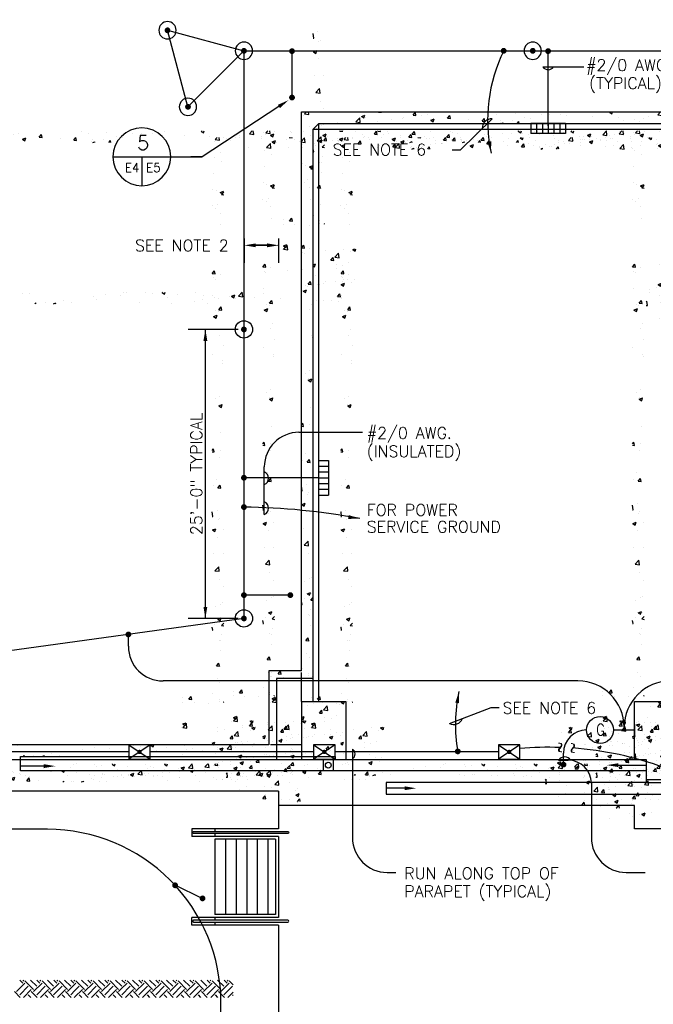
# Model space of a CAD drawing. Extents: x -210 to 4628, y -2287 to 14168.
# Tile 7 of 46: x 480 to 1138, y 1127 to 2149. Entities that reach past the tile are written whole.
import ezdxf
from ezdxf.enums import TextEntityAlignment as Align

# ---------------------------------------------------------------- set-up
doc = ezdxf.new("R2010")
doc.units = 0
doc.header["$LTSCALE"] = 24
for name, pattern in [('DASHED', [0]), ('HIDDEN', [0]), ('HIDDEN2', [0]), ('PHANTOM', [0])]:
    doc.linetypes.add(name, pattern=pattern)
doc.layers.get('0').update_dxf_attribs({"linetype": 'CONTINUOUS'})
for name, color, linetype in [('E1', 4, 'CONTINUOUS'), ('E2', 2, 'CONTINUOUS'), ('ELEC', 4, 'CONTINUOUS'), ('ETEXT', 3, 'CONTINUOUS'), ('S1', 4, 'CONTINUOUS'), ('S6', 1, 'CONTINUOUS'), ('STRUCT', 2, 'CONTINUOUS'), ('SYMBOLS', 4, 'CONTINUOUS')]:
    doc.layers.add(name, color=color, linetype=linetype)
doc.styles.get("Standard").update_dxf_attribs({"font": 'SIMPLEX'})

# ---------------------------------------------------------------- blocks, each defined once
blk = doc.blocks.new('ROD')
at = {"layer": 'ELEC', "color": 0, "const_width": 3}
blk.add_lwpolyline([(-1.5, 0, 1), (1.5, 0, 1)], format="xyb", close=True, dxfattribs=at)
at = {"layer": 'ELEC', "color": 0}
blk.add_circle((0, 0), 9, dxfattribs=at)
blk = doc.blocks.new('GB')
at = {"layer": 'SYMBOLS', "color": 0}
for p, q in [((18, 10.4), (-18, 10.4)), ((-18, 10.4), (-18, 0)), ((-12, 10.4), (-12, 0)), ((-6, 10.4), (-6, 0)), ((0, 10.4), (0, 0)), ((6, 10.4), (6, 0)), ((12, 10.4), (12, 0)), ((18, 10.4), (18, 0)), ((18, 0), (-18, 0))]:
    blk.add_line(p, q, dxfattribs=at)
blk = doc.blocks.new('*X')
at = {"color": 0}
for p, q in [((781.2, 1845.1), (781.2, 1845.1)), ((781.9, 1847.1), (783.8, 1849.2)), ((781.9, 1847.1), (786.3, 1846.4)), ((786.3, 1846.4), (786, 1849.2)), ((790.6, 1849), (790.6, 1849)), ((807.1, 1848.9), (807.1, 1848.9)), ((835.2, 1838.8), (839.1, 1842.9)), ((839.7, 1838.2), (839.1, 1842.9)), ((841, 1844.6), (844.5, 1846)), ((841, 1844.6), (843.5, 1842.9)), ((843.5, 1842.9), (844.5, 1846)), ((845.4, 1843.7), (845.4, 1843.7)), ((858.6, 1849), (858.7, 1849.2)), ((858.6, 1849), (861.6, 1848.8)), ((861.6, 1848.8), (861.5, 1849.2)), ((872, 1841.7), (872, 1841.7)), ((874.6, 1848.7), (874.6, 1848.7)), ((883.4, 1842.7), (883.4, 1842.7)), ((884.5, 1843.4), (884.5, 1843.4)), ((894.5, 1845.9), (896.9, 1848.8)), ((894.5, 1845.9), (897.4, 1845.6)), ((897.4, 1845.6), (896.9, 1848.8)), ((903.5, 1845.9), (903.5, 1845.9)), ((909.1, 1846.2), (909.1, 1846.2)), ((912.9, 1840.6), (916.4, 1842)), ((912.9, 1840.6), (915.4, 1838.9)), ((915.4, 1838.9), (916.4, 1842)), ((930.3, 1842.7), (932.7, 1845.6)), ((930.3, 1842.7), (933.3, 1842.5)), ((933.3, 1842.5), (932.7, 1845.6)), ((952, 1841.2), (952, 1841.2)), ((966.2, 1839.6), (968.6, 1842.5)), ((966.2, 1839.6), (969.2, 1839.3)), ((969.2, 1839.3), (968.6, 1842.5)), ((974.1, 1849), (974.1, 1849)), ((981.2, 1846.2), (981.2, 1846.2)), ((985.4, 1840), (985.4, 1840)), ((997.5, 1840.3), (997.5, 1840.3)), ((1000.8, 1847.9), (1000.8, 1847.9)), ((1010.6, 1843.2), (1010.6, 1843.2)), ((1016.4, 1842.8), (1016.4, 1842.8)), ((1027.5, 1846.8), (1027.5, 1846.8)), ((1036.6, 1847), (1036.6, 1847)), ((1048, 1846.9), (1048, 1846.9)), ((1054.2, 1845.6), (1054.2, 1845.6)), ((1060.5, 1848.6), (1060.5, 1848.6)), ((1080.9, 1844.5), (1080.9, 1844.5)), ((1098.6, 1848.7), (1099.8, 1849.2)), ((1098.6, 1848.7), (1101.1, 1847.1)), ((1101.1, 1847.1), (1101.8, 1849.2)), ((1107.6, 1843.4), (1107.6, 1843.4)), ((1112.9, 1840.8), (1112.9, 1840.8)), ((1124.9, 1841.4), (1124.9, 1841.4)), ((1129.3, 1839.6), (1129.3, 1839.6)), ((1134.3, 1842.3), (1134.3, 1842.3)), ((1138.6, 1844.3), (1138.6, 1844.3)), ((1148.8, 1846.2), (1151.7, 1849.2)), ((1148.8, 1846.2), (1153.2, 1845.5)), ((1153.2, 1845.5), (1152.8, 1849.2)), ((1154.1, 1846.4), (1154.1, 1846.4)), ((1160.9, 1843.8), (1160.9, 1843.8)), ((1161, 1841.1), (1161, 1841.1)), ((1163.8, 1847.5), (1163.8, 1847.5)), ((1170.5, 1844.7), (1174, 1846.1)), ((1170.5, 1844.7), (1172.9, 1843)), ((1172.9, 1843), (1174, 1846.1)), ((1173.4, 1845.4), (1173.4, 1845.4)), ((1187.7, 1840), (1187.7, 1840)), ((1192.3, 1847.9), (1192.3, 1847.9)), ((1195.2, 1840.4), (1195.2, 1840.4)), ((1202.1, 1837.9), (1206, 1842)), ((1206.6, 1837.2), (1206, 1842)), ((1224.4, 1845.4), (1224.4, 1845.4)), ((1240.1, 1841.4), (1240.1, 1841.4)), ((1242.3, 1840.7), (1245.8, 1842.1)), ((1242.3, 1840.7), (1244.8, 1839)), ((1244.8, 1839), (1245.8, 1842.1)), ((1266.1, 1845.1), (1266.1, 1845.1)), ((1273.8, 1840.7), (1273.8, 1840.7)), ((1282, 1849), (1282.2, 1849.2)), ((1282, 1849), (1285, 1848.7)), ((1285, 1848.7), (1284.9, 1849.2)), ((1286.3, 1842.3), (1286.3, 1842.3)), ((1291.8, 1848.6), (1291.8, 1848.6)), ((1305.2, 1844.8), (1305.2, 1844.8)), ((1317.9, 1845.8), (1320.3, 1848.7)), ((1317.9, 1845.8), (1320.9, 1845.6)), ((1320.9, 1845.6), (1320.3, 1848.7)), ((1330.9, 1842.9), (1330.9, 1842.9)), ((1336.8, 1849), (1336.8, 1849)), ((1353.7, 1842.7), (1356.1, 1845.6)), ((1353.7, 1842.7), (1356.7, 1842.4)), ((1356.7, 1842.4), (1356.1, 1845.6)), ((1360.1, 1847.9), (1360.1, 1847.9)), ((1368, 1842.5), (1368, 1842.5)), ((1389.6, 1839.6), (1392, 1842.4)), ((1389.6, 1839.6), (1392.6, 1839.3)), ((1392.6, 1839.3), (1392, 1842.4)), ((1393.3, 1845.7), (1393.3, 1845.7)), ((1418.1, 1841.7), (1418.1, 1841.7)), ((1428, 1848.8), (1428.9, 1849.2)), ((1428, 1848.8), (1430.5, 1847.2)), ((1430.5, 1847.2), (1431.2, 1849.2)), ((1448.4, 1848.5), (1448.4, 1848.5)), ((1449.7, 1845.8), (1449.7, 1845.8)), ((1462.2, 1847.5), (1462.2, 1847.5)), ((1475.1, 1847.4), (1475.1, 1847.4)), ((1495.6, 1843.2), (1495.6, 1843.2)), ((1499.9, 1844.8), (1503.4, 1846.2)), ((1499.9, 1844.8), (1502.4, 1843.2)), ((1501.8, 1846.3), (1501.8, 1846.3)), ((1502.4, 1843.2), (1503.4, 1846.2)), ((1503.8, 1843.1), (1503.8, 1843.1)), ((1515.7, 1845.2), (1519.5, 1849.2)), ((1515.7, 1845.2), (1520.1, 1844.5)), ((1520.1, 1844.5), (1519.6, 1849.2)), ((1521.2, 1846.8), (1521.2, 1846.8)), ((1528.4, 1845.2), (1528.4, 1845.2)), ((1533, 1848.1), (1533, 1848.1)), ((1555.1, 1844), (1555.1, 1844)), ((1562.6, 1842.7), (1562.6, 1842.7)), ((787.1, 1833.7), (787.1, 1833.7)), ((816.3, 1838.7), (816.3, 1838.7)), ((835.2, 1838.8), (839.7, 1838.2)), ((840.5, 1837.6), (840.5, 1837.6)), ((857.5, 1839), (857.5, 1839)), ((984.9, 1838.6), (984.9, 1838.6)), ((986.2, 1837.2), (988.2, 1838)), ((988, 1837.2), (988.2, 1838)), ((1002.6, 1837.2), (1004.5, 1839.3)), ((1004.9, 1837.2), (1004.5, 1839.3)), ((1202.1, 1837.9), (1206.6, 1837.2)), ((1214.4, 1838.9), (1214.4, 1838.9)), ((1214.9, 1838.2), (1214.9, 1838.2)), ((1241, 1837.7), (1241, 1837.7)), ((1301.8, 1837.9), (1301.8, 1837.9)), ((1315.4, 1837.2), (1317.7, 1838.1)), ((1317.4, 1837.2), (1317.7, 1838.1)), ((1342.4, 1838.9), (1342.4, 1838.9)), ((1386.7, 1837.5), (1386.7, 1837.5)), ((1399.2, 1839.2), (1399.2, 1839.2)), ((1426.1, 1837.2), (1427.9, 1839.3)), ((1428.3, 1837.2), (1427.9, 1839.3)), ((1469.6, 1839.5), (1469.6, 1839.5)), ((1474.7, 1838.1), (1474.7, 1838.1)), ((1531.1, 1838.6), (1531.1, 1838.6)), ((780.6, 1828.5), (780.6, 1828.5)), ((788.1, 1824.6), (788.1, 1824.6)), ((779.9, 1811.8), (779.9, 1811.8)), ((779.3, 1795.2), (779.3, 1795.2)), ((782.7, 1794), (782.7, 1794)), ((786.8, 1792.2), (790.3, 1793.6)), ((786.8, 1792.2), (789.3, 1790.6)), ((788.5, 1790.1), (790.7, 1792.4)), ((788.5, 1790.1), (790.7, 1789.8)), ((789.3, 1790.6), (790.3, 1793.6)), ((778.7, 1778.5), (778.7, 1778.5)), ((784.6, 1779.3), (784.6, 1779.3)), ((782.1, 1775.9), (782.1, 1775.9)), ((787, 1770.3), (787, 1770.3)), ((787.8, 1758.7), (787.8, 1758.7)), ((778.8, 1708), (781.2, 1710.9)), ((778.8, 1708), (781.7, 1707.7)), ((781.7, 1707.7), (781.2, 1710.9)), ((786.8, 1707), (786.8, 1707)), ((780, 1703.7), (780, 1703.7)), ((781.6, 1701.8), (781.6, 1701.8)), ((779.3, 1685.6), (779.3, 1685.6)), ((782.4, 1669.5), (782.4, 1669.5)), ((785.1, 1668.4), (785.1, 1668.4)), ((785.7, 1670.4), (788.1, 1673.3)), ((785.7, 1670.4), (788.7, 1670.1)), ((788.7, 1670.1), (788.1, 1673.3)), ((780.2, 1663.3), (783.7, 1664.7)), ((780.2, 1663.3), (782.7, 1661.7)), ((782.7, 1661.7), (783.7, 1664.7)), ((788.6, 1649.7), (788.6, 1649.7)), ((786.7, 1643.7), (786.7, 1643.7)), ((790.4, 1633.1), (790.4, 1633.1)), ((778.9, 1624.1), (778.9, 1624.1)), ((789.4, 1617.4), (789.4, 1617.4)), ((789.7, 1615), (789.7, 1615)), ((782.4, 1578.1), (782.4, 1578.1)), ((786.5, 1580.4), (786.5, 1580.4)), ((785.7, 1570.7), (789.2, 1572)), ((785.7, 1570.7), (788.2, 1569)), ((785.9, 1572), (785.9, 1572)), ((788.2, 1569), (789.2, 1572)), ((787.6, 1542.8), (787.6, 1542.8)), ((778.7, 1524.4), (780, 1526)), ((778.7, 1523), (780.6, 1522.8)), ((780.6, 1522.8), (780, 1526)), ((787, 1524.7), (787, 1524.7)), ((786.4, 1517.1), (786.4, 1517.1)), ((783, 1494.5), (783, 1494.5)), ((779.6, 1487.8), (779.6, 1487.8)), ((784.5, 1485.5), (786.9, 1488.3)), ((784.5, 1485.5), (787.5, 1485.2)), ((787.5, 1485.2), (786.9, 1488.3)), ((783.8, 1462.3), (783.8, 1462.3)), ((778.7, 1460.5), (778.8, 1460.6)), ((778.7, 1455.9), (779.4, 1455.8)), ((779.4, 1455.8), (778.8, 1460.6)), ((784.9, 1452.5), (784.9, 1452.5)), ((786.2, 1453.8), (786.2, 1453.8)), ((779.1, 1441.8), (782.6, 1443.1)), ((779.1, 1441.8), (781.5, 1440.1)), ((781.5, 1440.1), (782.6, 1443.1)), ((790, 1442.4), (790, 1442.4)), ((784.3, 1434.4), (784.3, 1434.4)), ((780.2, 1416.9), (780.2, 1416.9)), ((790, 1417.2), (790, 1417.2)), ((781.5, 1399.5), (785.4, 1403.6)), ((786, 1398.9), (785.4, 1403.6)), ((781.5, 1399.5), (786, 1398.9)), ((786.1, 1390.5), (786.1, 1390.5)), ((790.1, 1382.8), (790.1, 1382.8)), ((782.2, 1362.2), (782.2, 1362.2)), ((787.2, 1364.8), (787.2, 1364.8)), ((789.5, 1366.2), (789.5, 1366.2)), ((784.6, 1349.1), (788.1, 1350.5)), ((784.6, 1349.1), (787.1, 1347.5)), ((787.1, 1347.5), (788.1, 1350.5)), ((788.9, 1349.5), (788.9, 1349.5)), ((778.7, 1340.9), (778.8, 1341)), ((779.4, 1337.9), (778.8, 1341)), ((781.5, 1344.1), (781.5, 1344.1)), ((788.2, 1342.6), (790.7, 1345.2)), ((788.2, 1342.6), (790.7, 1342.2)), ((778.7, 1338), (779.4, 1337.9)), ((788.3, 1332.9), (788.3, 1332.9)), ((785.9, 1327.1), (785.9, 1327.1)), ((787.3, 1326.9), (787.3, 1326.9)), ((787.7, 1316.2), (787.7, 1316.2)), ((783.3, 1300.6), (785.7, 1303.4)), ((783.3, 1300.6), (786.3, 1300.3)), ((786.3, 1300.3), (785.7, 1303.4)), ((787.1, 1299.6), (787.1, 1299.6)), ((784.3, 1287.3), (784.3, 1287.3)), ((786.5, 1283), (786.5, 1283)), ((747.9, 1267.7), (747.9, 1267.7)), ((754.4, 1266.1), (756.8, 1269)), ((757.4, 1265.8), (756.8, 1269)), ((779.4, 1271.9), (779.4, 1271.9)), ((747.9, 1262.9), (747.9, 1262.9)), ((754.4, 1266.1), (757.4, 1265.8)), ((759.9, 1262.6), (759.9, 1262.6)), ((774.6, 1261.7), (774.6, 1261.7)), ((785.8, 1263.8), (785.8, 1263.8)), ((785.9, 1266.3), (785.9, 1266.3)), ((790.3, 1263), (790.7, 1263.5)), ((790.3, 1263), (790.7, 1262.9)), ((748.1, 1240.4), (751.6, 1241.7)), ((748.1, 1236.9), (752, 1240.9)), ((748.1, 1240.4), (750.6, 1238.7)), ((748.1, 1236.9), (752.5, 1236.2)), ((750.6, 1238.7), (751.6, 1241.7)), ((752.5, 1236.2), (752, 1240.9)), ((819.9, 1236.4), (822.1, 1237.2)), ((822.4, 1234.7), (823.3, 1237.2)), ((1149.4, 1236.5), (1151.2, 1237.2)), ((1151.9, 1234.8), (1152.7, 1237.2)), ((1536.5, 1234.7), (1538.6, 1237.2)), ((1539.4, 1234.4), (1538.9, 1237.2)), ((746.6, 1236.3), (746.6, 1236.3)), ((784.6, 1236.6), (784.6, 1236.6)), ((784.6, 1233), (784.6, 1233)), ((791.3, 1235.2), (791.3, 1235.2)), ((797.2, 1225.3), (799.6, 1228.2)), ((800.2, 1225.1), (799.6, 1228.2)), ((801.4, 1228.6), (805.3, 1232.7)), ((801.4, 1228.6), (805.9, 1227.9)), ((805.9, 1227.9), (805.3, 1232.7)), ((810.3, 1236.5), (810.3, 1236.5)), ((818, 1234.1), (818, 1234.1)), ((819.9, 1236.4), (822.4, 1234.7)), ((1141.3, 1231.7), (1141.3, 1231.7)), ((1148.9, 1231.6), (1151.3, 1234.5)), ((1148.9, 1231.6), (1151.9, 1231.3)), ((1149.4, 1236.5), (1151.9, 1234.8)), ((1151.9, 1231.3), (1151.3, 1234.5)), ((1154.9, 1231.4), (1154.9, 1231.4)), ((1167.3, 1235.4), (1167.3, 1235.4)), ((1167.4, 1233), (1167.4, 1233)), ((1168.3, 1227.6), (1172.2, 1231.7)), ((1168.3, 1227.6), (1172.8, 1227)), ((1172.8, 1227), (1172.2, 1231.7)), ((1184.8, 1228.4), (1187.2, 1231.3)), ((1184.8, 1228.4), (1187.8, 1228.2)), ((1186.3, 1235.5), (1186.3, 1235.5)), ((1187.8, 1228.2), (1187.2, 1231.3)), ((1521.9, 1230.1), (1521.9, 1230.1)), ((1524, 1234.1), (1524, 1234.1)), ((1535.2, 1226.7), (1539.1, 1230.8)), ((1535.2, 1226.7), (1539.7, 1226)), ((1536.5, 1234.7), (1539.4, 1234.4)), ((1539.7, 1226), (1539.1, 1230.8)), ((1548.6, 1229), (1548.6, 1229)), ((1550.7, 1232.6), (1554.2, 1233.9)), ((1550.7, 1232.6), (1553.1, 1230.9)), ((1553.1, 1230.9), (1554.2, 1233.9)), ((1556.6, 1230.3), (1556.6, 1230.3)), ((778.7, 1220.5), (781.4, 1221.6)), ((778.7, 1219.7), (780.4, 1218.6)), ((780.4, 1218.6), (781.4, 1221.6)), ((784, 1216.4), (784, 1216.4)), ((797.2, 1225.3), (800.2, 1225.1)), ((802.8, 1216.5), (802.8, 1216.5)), ((803, 1221), (803, 1221)), ((809.7, 1219.9), (809.7, 1219.9)), ((815.5, 1222.7), (815.5, 1222.7)), ((1138.3, 1220.5), (1138.3, 1220.5)), ((1165, 1219.4), (1165, 1219.4)), ((1166.7, 1218.8), (1166.7, 1218.8)), ((1179.2, 1216.3), (1182.7, 1217.7)), ((1179.2, 1216.3), (1181.7, 1214.7)), ((1181.7, 1218.2), (1181.7, 1218.2)), ((1181.7, 1214.7), (1182.7, 1217.7)), ((1191.7, 1218.3), (1191.7, 1218.3)), ((1192.4, 1222.3), (1192.4, 1222.3)), ((1204.8, 1220), (1204.8, 1220)), ((1508.7, 1216.5), (1512.1, 1217.8)), ((1508.7, 1216.4), (1511.1, 1214.8)), ((1511.1, 1214.8), (1512.1, 1217.8)), ((1523.4, 1217.5), (1523.4, 1217.5)), ((1525.1, 1226.1), (1525.1, 1226.1)), ((1532.5, 1223.4), (1532.5, 1223.4)), ((1549.3, 1221.2), (1549.3, 1221.2)), ((1559.1, 1222.3), (1559.1, 1222.3)), ((1560.7, 1220), (1560.7, 1220)), ((752.5, 1214.4), (752.5, 1214.4)), ((781.6, 1209.6), (781.6, 1209.6)), ((808.3, 1208.5), (808.3, 1208.5)), ((1140.7, 1215), (1140.7, 1215)), ((1141.7, 1211.7), (1141.7, 1211.7)), ((1152.6, 1213.2), (1152.6, 1213.2)), ((1154.2, 1213.3), (1154.2, 1213.3)), ((1173.2, 1215.8), (1173.2, 1215.8)), ((1193.7, 1207.3), (1193.7, 1207.3)), ((1511.9, 1206.4), (1511.9, 1206.4)), ((1531.5, 1215), (1531.5, 1215)), ((1543.5, 1210.6), (1543.5, 1210.6)), ((1556, 1212.2), (1556, 1212.2)), ((783.4, 1199.7), (783.4, 1199.7)), ((785.6, 1200.5), (785.6, 1200.5)), ((789.8, 1201.3), (789.8, 1201.3)), ((792.1, 1202.9), (792.1, 1202.9)), ((802.4, 1203), (802.4, 1203)), ((807.8, 1200.1), (811.3, 1201.4)), ((807.8, 1200.1), (810.3, 1198.4)), ((809.1, 1203.3), (809.1, 1203.3)), ((810.3, 1198.4), (811.3, 1201.4)), ((814.8, 1205.5), (814.8, 1205.5)), ((818.8, 1201.8), (818.8, 1201.8)), ((821.3, 1205.4), (821.3, 1205.4)), ((1135.4, 1197.3), (1135.4, 1197.3)), ((1137.2, 1200.2), (1140.7, 1201.6)), ((1137.2, 1200.2), (1139.7, 1198.5)), ((1139.7, 1198.5), (1140.7, 1201.6)), ((1140.1, 1198.4), (1140.1, 1198.4)), ((1155.8, 1194), (1158.3, 1196.8)), ((1158.8, 1193.7), (1158.3, 1196.8)), ((1160, 1196.1), (1160, 1196.1)), ((1164.6, 1202.3), (1164.6, 1202.3)), ((1166.1, 1202.1), (1166.1, 1202.1)), ((1191.6, 1200.2), (1191.6, 1200.2)), ((1191.8, 1205.7), (1191.8, 1205.7)), ((1204.1, 1201.9), (1204.1, 1201.9)), ((1508.7, 1201.6), (1509.9, 1203.1)), ((1508.7, 1200.1), (1510.5, 1199.9)), ((1510.5, 1199.9), (1509.9, 1203.1)), ((1512, 1204.7), (1512, 1204.7)), ((1514.3, 1199), (1514.3, 1199)), ((1522.8, 1200.8), (1522.8, 1200.8)), ((1538.5, 1196.3), (1542, 1197.7)), ((1538.5, 1196.3), (1541, 1194.6)), ((1538.7, 1203.6), (1538.7, 1203.6)), ((1541, 1194.6), (1542, 1197.7)), ((1543.4, 1197.1), (1545.8, 1199.9)), ((1543.4, 1197.1), (1546.4, 1196.8)), ((1543.5, 1204), (1543.5, 1204)), ((1546.4, 1196.8), (1545.8, 1199.9)), ((1548.7, 1204.6), (1548.7, 1204.6)), ((1565.3, 1202.5), (1565.3, 1202.5)), ((221.6, 1189.3), (221.6, 1189.3)), ((262, 1185.8), (262, 1185.8)), ((274.5, 1187.4), (274.5, 1187.4)), ((278.1, 1189.7), (278.1, 1189.7)), ((292.6, 1191.9), (293.4, 1192.2)), ((292.6, 1191.9), (295.1, 1190.2)), ((293.5, 1189.9), (293.5, 1189.9)), ((295.1, 1190.2), (295.8, 1192.2)), ((323.9, 1186.8), (323.9, 1186.8)), ((334.4, 1189.1), (337.4, 1192.2)), ((334.4, 1189.1), (338.9, 1188.4)), ((338.9, 1188.4), (338.4, 1192.2)), ((344.9, 1190.9), (345.9, 1192.2)), ((344.9, 1190.9), (347.9, 1190.7)), ((347.9, 1190.7), (347.6, 1192.2)), ((348.4, 1188.7), (348.4, 1188.7)), ((349.5, 1190.4), (349.5, 1190.4)), ((364.5, 1187.9), (368, 1189.2)), ((364.5, 1187.9), (366.9, 1186.2)), ((366.9, 1186.2), (368, 1189.2)), ((380.7, 1187.8), (383.1, 1190.7)), ((380.7, 1187.8), (383.7, 1187.5)), ((383.7, 1187.5), (383.1, 1190.7)), ((406.4, 1186.8), (406.4, 1186.8)), ((416.6, 1184.6), (419, 1187.5)), ((419.6, 1184.4), (419, 1187.5)), ((438, 1191), (438, 1191)), ((451.1, 1187.4), (451.1, 1187.4)), ((455, 1186.3), (455, 1186.3)), ((477.1, 1191.1), (477.1, 1191.1)), ((484.1, 1191.3), (484.1, 1191.3)), ((550.9, 1187.8), (550.9, 1187.8)), ((563.4, 1189.5), (563.4, 1189.5)), ((579, 1188.5), (579, 1188.5)), ((582.3, 1192), (582.3, 1192)), ((584.8, 1192.1), (584.8, 1192.1)), ((604.3, 1191.7), (604.3, 1191.7)), ((611.5, 1191), (611.5, 1191)), ((622, 1192), (622.6, 1192.2)), ((622, 1192), (624.5, 1190.3)), ((624.5, 1190.3), (625.2, 1192.2)), ((627.9, 1186.5), (627.9, 1186.5)), ((638.2, 1189.9), (638.2, 1189.9)), ((657, 1191.5), (657, 1191.5)), ((664.9, 1188.7), (664.9, 1188.7)), ((676.3, 1186.4), (676.3, 1186.4)), ((680.6, 1185.5), (680.6, 1185.5)), ((691.5, 1187.6), (691.5, 1187.6)), ((693.9, 1188), (697.4, 1189.3)), ((693.9, 1188), (696.4, 1186.3)), ((695.2, 1188.9), (695.2, 1188.9)), ((696.4, 1186.3), (697.4, 1189.3)), ((698.2, 1185.5), (698.2, 1185.5)), ((701.3, 1188.2), (705.2, 1192.2)), ((701.3, 1188.2), (705.8, 1187.5)), ((705.8, 1187.5), (705.2, 1192.2)), ((706.5, 1189.3), (706.5, 1189.3)), ((718.2, 1186.5), (718.2, 1186.5)), ((727.3, 1190.5), (727.3, 1190.5)), ((804.1, 1187.7), (806.6, 1190.6)), ((804.1, 1187.7), (807.1, 1187.5)), ((807.1, 1187.5), (806.6, 1190.6)), ((808.1, 1185.7), (808.1, 1185.7)), ((808.5, 1186.6), (808.5, 1186.6)), ((1128.6, 1195), (1128.6, 1195)), ((1128.6, 1191.9), (1128.6, 1191.9)), ((1139.1, 1188.3), (1139.1, 1188.3)), ((1141.1, 1193.6), (1141.1, 1193.6)), ((1155.2, 1193.8), (1155.2, 1193.8)), ((1155.8, 1194), (1158.8, 1193.7)), ((1165.5, 1185.5), (1165.5, 1185.5)), ((1165.8, 1187.1), (1165.8, 1187.1)), ((1181.9, 1192.7), (1181.9, 1192.7)), ((1191.1, 1189), (1191.1, 1189)), ((1191.7, 1190.8), (1194.1, 1193.7)), ((1191.7, 1190.8), (1194.7, 1190.6)), ((1192.5, 1186), (1192.5, 1186)), ((1194.7, 1190.6), (1194.1, 1193.7)), ((1208.6, 1191.6), (1208.6, 1191.6)), ((1530.3, 1190.9), (1530.3, 1190.9)), ((1542.8, 1192.5), (1542.8, 1192.5)), ((1548.1, 1187.9), (1548.1, 1187.9)), ((1561.8, 1195), (1561.8, 1195)), ((1562.6, 1186.5), (1562.6, 1186.5)), ((219.8, 1179.7), (219.8, 1179.7)), ((228.1, 1181.2), (228.1, 1181.2)), ((230.4, 1181.6), (230.4, 1181.6)), ((248.9, 1184.7), (248.9, 1184.7)), ((254.8, 1180.1), (254.8, 1180.1)), ((272.6, 1179.9), (272.6, 1179.9)), ((281.4, 1179), (281.4, 1179)), ((290.1, 1178.7), (290.1, 1178.7)), ((297.9, 1183.1), (297.9, 1183.1)), ((308.1, 1177.8), (308.1, 1177.8)), ((319.2, 1183.7), (319.2, 1183.7)), ((343.4, 1178.5), (343.4, 1178.5)), ((374.9, 1182.7), (374.9, 1182.7)), ((387.5, 1184.3), (387.5, 1184.3)), ((387.8, 1180.8), (391.7, 1184.9)), ((387.8, 1180.8), (392.2, 1180.2)), ((392.2, 1180.2), (391.7, 1184.9)), ((400.2, 1180.7), (400.2, 1180.7)), ((416.6, 1184.6), (419.6, 1184.4)), ((425.8, 1184.2), (425.8, 1184.2)), ((425.8, 1181.3), (425.8, 1181.3)), ((436.3, 1183.9), (439.8, 1185.2)), ((436.3, 1183.9), (438.8, 1182.2)), ((438.8, 1182.2), (439.8, 1185.2)), ((452.5, 1181.5), (454.9, 1184.4)), ((452.5, 1181.5), (455.4, 1181.2)), ((455.4, 1181.2), (454.9, 1184.4)), ((489.8, 1180.2), (490.7, 1181.2)), ((490.9, 1180.2), (490.7, 1181.2)), ((500.4, 1181.2), (500.4, 1181.2)), ((509, 1180.2), (511.7, 1181.2)), ((511.3, 1180.2), (511.7, 1181.2)), ((519.3, 1183.7), (519.3, 1183.7)), ((527.4, 1181.2), (527.4, 1181.2)), ((553.3, 1185), (553.3, 1185)), ((598.7, 1181.5), (598.7, 1181.5)), ((632.2, 1180.6), (632.2, 1180.6)), ((655.3, 1182.3), (655.3, 1182.3)), ((663.8, 1184.7), (663.8, 1184.7)), ((669, 1180.5), (669, 1180.5)), ((744.9, 1185.3), (744.9, 1185.3)), ((782.8, 1183.1), (782.8, 1183.1)), ((789.2, 1183.2), (789.2, 1183.2)), ((798.3, 1183.1), (798.3, 1183.1)), ((804.7, 1183), (804.7, 1183)), ((1124.7, 1182.2), (1125.5, 1183)), ((1124.7, 1178.5), (1126, 1178.3)), ((1126, 1178.3), (1125.5, 1183)), ((1139.5, 1181.8), (1139.5, 1181.8)), ((1146.9, 1176.4), (1146.9, 1176.4)), ((1154.5, 1179.8), (1154.5, 1179.8)), ((1167, 1180.1), (1170.5, 1181.4)), ((1167, 1180.1), (1169.5, 1178.4)), ((1169.5, 1178.4), (1170.5, 1181.4)), ((1178.4, 1180.5), (1178.4, 1180.5)), ((1183.7, 1184.8), (1183.7, 1184.8)), ((1191, 1182.2), (1191, 1182.2)), ((1522.2, 1184.2), (1522.2, 1184.2)), ((1528.9, 1178.1), (1528.9, 1178.1)), ((1533.4, 1181.5), (1533.4, 1181.5)), ((1548.6, 1175.3), (1548.6, 1175.3)), ((1555.6, 1176.9), (1555.6, 1176.9)), ((1138.9, 1165.1), (1138.9, 1165.1)), ((1145.3, 1168.4), (1145.3, 1168.4)), ((1164.9, 1168.9), (1164.9, 1168.9)), ((1172, 1167.3), (1172, 1167.3)), ((1175, 1170.7), (1178.9, 1174.7)), ((1175, 1170.7), (1179.4, 1170)), ((1179.4, 1170), (1178.9, 1174.7)), ((1190.5, 1172.4), (1190.5, 1172.4)), ((1198.7, 1166.2), (1198.7, 1166.2)), ((1512.8, 1172.5), (1512.8, 1172.5)), ((1514.5, 1162.6), (1516.9, 1165.5)), ((1517.5, 1162.3), (1516.9, 1165.5)), ((1517.2, 1171.1), (1517.2, 1171.1)), ((1521.6, 1167.5), (1521.6, 1167.5)), ((1529.7, 1172.8), (1529.7, 1172.8)), ((1539.5, 1171.3), (1539.5, 1171.3)), ((1541.9, 1169.7), (1545.8, 1173.8)), ((1541.9, 1169.7), (1546.3, 1169)), ((1546.3, 1169), (1545.8, 1173.8)), ((1547.5, 1171.3), (1547.5, 1171.3)), ((1566.2, 1170.2), (1566.2, 1170.2)), ((1162.8, 1156.4), (1165.2, 1159.2)), ((1162.8, 1156.4), (1165.8, 1156.1)), ((1165.8, 1156.1), (1165.2, 1159.2)), ((1165.3, 1160.8), (1165.3, 1160.8)), ((1177.8, 1162.4), (1177.8, 1162.4)), ((1181.6, 1154.9), (1181.6, 1154.9)), ((1189.9, 1155.7), (1189.9, 1155.7)), ((1196.7, 1164.9), (1196.7, 1164.9)), ((1196.9, 1159.9), (1200.4, 1161.3)), ((1196.9, 1159.9), (1199.4, 1158.3)), ((1198.6, 1153.2), (1201.1, 1156.1)), ((1199.4, 1158.3), (1200.4, 1161.3)), ((1201.6, 1153.2), (1201.1, 1156.1)), ((1514.5, 1162.6), (1517.5, 1162.3)), ((1526.3, 1160.1), (1529.8, 1161.4)), ((1526.3, 1160.1), (1528.8, 1158.4)), ((1528.8, 1158.4), (1529.8, 1161.4)), ((1535.5, 1155.6), (1535.5, 1155.6)), ((1550.3, 1159.5), (1552.7, 1162.3)), ((1550.3, 1159.5), (1553.3, 1159.2)), ((1553.3, 1159.2), (1552.7, 1162.3)), ((1560.5, 1156.7), (1560.5, 1156.7)), ((1567.1, 1159.7), (1567.1, 1159.7)), ((1198.6, 1153.2), (1199, 1153.2)), ((1520.9, 1150.9), (1520.9, 1150.9)), ((1531.4, 1151.7), (1531.4, 1151.7)), ((1545.7, 1151.5), (1545.7, 1151.5)), ((1546.9, 1154.6), (1546.9, 1154.6)), ((1522.3, 1135.8), (1522.3, 1135.8)), ((1543.3, 1140.7), (1543.3, 1140.7)), ((1546.3, 1138), (1546.3, 1138)), ((1553.9, 1140), (1553.9, 1140)), ((1556.2, 1139.9), (1559.7, 1141.3)), ((1556.2, 1139.9), (1558.7, 1138.2)), ((1558.7, 1138.2), (1559.7, 1141.3)), ((1566.4, 1141.6), (1566.4, 1141.6)), ((470.7, 466.2), (479.5, 475.1)), ((474, 462.9), (482.8, 471.8)), ((477.3, 475.1), (474.1, 478.2)), ((477.3, 477.3), (478.2, 478.2)), ((488.3, 468.5), (479.5, 477.3)), ((491.7, 471.8), (485.2, 478.2)), ((488.3, 466.2), (497.2, 475.1)), ((491.7, 462.9), (500.5, 471.8)), ((495, 475.1), (491.8, 478.2)), ((495, 477.3), (495.9, 478.2)), ((506, 468.5), (497.2, 477.3)), ((509.3, 471.8), (502.9, 478.2)), ((506, 466.2), (514.9, 475.1)), ((509.3, 462.9), (518.2, 471.8)), ((512.7, 475.1), (509.5, 478.2)), ((512.7, 477.3), (513.6, 478.2)), ((523.7, 468.5), (514.9, 477.3)), ((527, 471.8), (520.5, 478.2)), ((523.7, 466.2), (531.4, 474)), ((530.3, 475.1), (527.2, 478.2)), ((530.3, 477.3), (531.3, 478.2)), ((531.4, 474), (532.5, 475.1)), ((531.4, 467.4), (535.9, 471.8)), ((541.4, 468.5), (532.5, 477.3)), ((544.7, 471.8), (538.2, 478.2)), ((541.4, 466.2), (550.2, 475.1)), ((544.7, 462.9), (553.5, 471.8)), ((548, 475.1), (544.9, 478.2)), ((548, 477.3), (549, 478.2)), ((559.1, 468.5), (550.2, 477.3)), ((562.4, 471.8), (555.9, 478.2)), ((559.1, 466.2), (567.9, 475.1)), ((562.4, 462.9), (571.2, 471.8)), ((565.7, 475.1), (562.5, 478.2)), ((565.7, 477.3), (566.6, 478.2)), ((576.7, 468.5), (567.9, 477.3)), ((579.4, 472.4), (573.6, 478.2)), ((579.4, 469), (585.6, 475.1)), ((580, 471.8), (579.4, 472.4)), ((580, 462.9), (588.9, 471.8)), ((583.4, 475.1), (580.2, 478.2)), ((583.4, 477.3), (584.3, 478.2)), ((594.4, 468.5), (585.6, 477.3)), ((597.7, 471.8), (591.3, 478.2)), ((594.4, 466.2), (603.3, 475.1)), ((597.7, 462.9), (606.6, 471.8)), ((601, 475.1), (597.9, 478.2)), ((601, 477.3), (602, 478.2)), ((612.1, 468.5), (603.3, 477.3)), ((615.4, 471.8), (608.9, 478.2)), ((612.1, 466.2), (620.9, 475.1)), ((615.4, 462.9), (624.2, 471.8)), ((618.7, 475.1), (615.6, 478.2)), ((618.7, 477.3), (619.7, 478.2)), ((629.8, 468.5), (620.9, 477.3)), ((633.1, 471.8), (626.6, 478.2)), ((629.8, 466.2), (638.6, 475.1)), ((633.1, 462.9), (641.9, 471.8)), ((636.4, 475.1), (633.2, 478.2)), ((636.4, 477.3), (637.3, 478.2)), ((647.4, 468.5), (638.6, 477.3)), ((650.8, 471.8), (644.3, 478.2)), ((647.4, 466.2), (656.3, 475.1)), ((650.8, 462.9), (659.6, 471.8)), ((654.1, 475.1), (650.9, 478.2)), ((654.1, 477.3), (655, 478.2)), ((665.1, 468.5), (656.3, 477.3)), ((668.4, 471.8), (662, 478.2)), ((665.1, 466.2), (674, 475.1)), ((668.4, 462.9), (677.3, 471.8)), ((671.8, 475.1), (668.6, 478.2)), ((671.8, 477.3), (672.7, 478.2)), ((682.8, 468.5), (674, 477.3)), ((686.1, 471.8), (679.6, 478.2)), ((682.8, 466.2), (691.6, 475.1)), ((686.1, 462.9), (695, 471.8)), ((689.4, 475.1), (686.3, 478.2)), ((689.4, 477.3), (690.4, 478.2)), ((695.6, 473.3), (691.6, 477.3)), ((474.5, 460.2), (468.5, 466.2)), ((477.9, 460.2), (486.1, 468.5)), ((485.5, 460.2), (482.8, 462.9)), ((492.1, 460.2), (486.1, 466.2)), ((495.6, 460.2), (503.8, 468.5)), ((503.2, 460.2), (500.5, 462.9)), ((509.8, 460.2), (503.8, 466.2)), ((513.3, 460.2), (521.5, 468.5)), ((520.9, 460.2), (518.2, 462.9)), ((527.5, 460.2), (521.5, 466.2)), ((527, 462.9), (531.4, 467.4)), ((531, 460.2), (531.4, 460.7)), ((531.4, 460.7), (539.2, 468.5)), ((538.5, 460.2), (535.9, 462.9)), ((545.2, 460.2), (539.2, 466.2)), ((548.6, 460.2), (556.8, 468.5)), ((556.2, 460.2), (553.5, 462.9)), ((562.9, 460.2), (556.8, 466.2)), ((566.3, 460.2), (574.5, 468.5)), ((573.9, 460.2), (571.2, 462.9)), ((579.4, 461.3), (574.5, 466.2)), ((576.7, 466.2), (579.4, 469)), ((580.5, 460.2), (579.4, 461.3)), ((584, 460.2), (592.2, 468.5)), ((591.6, 460.2), (588.9, 462.9)), ((598.2, 460.2), (592.2, 466.2)), ((601.7, 460.2), (609.9, 468.5)), ((609.3, 460.2), (606.6, 462.9)), ((615.9, 460.2), (609.9, 466.2)), ((619.3, 460.2), (627.6, 468.5)), ((626.9, 460.2), (624.2, 462.9)), ((633.6, 460.2), (627.6, 466.2)), ((637, 460.2), (645.2, 468.5)), ((644.6, 460.2), (641.9, 462.9)), ((651.2, 460.2), (645.2, 466.2)), ((654.7, 460.2), (662.9, 468.5)), ((662.3, 460.2), (659.6, 462.9)), ((668.9, 460.2), (662.9, 466.2)), ((672.4, 460.2), (680.6, 468.5)), ((680, 460.2), (677.3, 462.9)), ((686.6, 460.2), (680.6, 466.2)), ((690.1, 460.2), (695.6, 465.8)), ((695.6, 462.3), (695, 462.9))]:
    blk.add_line(p, q, dxfattribs=at)
blk = doc.blocks.new('DET')
at = {"layer": 'S1', "color": 0}
blk.add_blockref('*X', (34.9, 152.6), dxfattribs=at)
blk.add_blockref('*X', (34.9, 152.6), dxfattribs=at)
at = {"layer": 'S6', "color": 0}
for p in [(5.9, 649), (-98.8, 152.6), (34.9, 152.6), (34.9, 152.6), (34.9, 152.6)]:
    blk.add_blockref('*X', p, dxfattribs=at)
blk = doc.blocks.new('XEBACK')
at = {"layer": 'STRUCT', "color": 0}
for p, q in [((772.7, 2053.7), (2700.7, 2053.7)), ((772.7, 1473.7), (772.7, 2053.7)), ((784.7, 2035.7), (790.7, 2041.7)), ((784.7, 1465.7), (784.7, 2035.7)), ((784.7, 2035.7), (2688.7, 2035.7)), ((790.7, 1441.7), (790.7, 2041.7)), ((790.7, 2041.7), (2682.7, 2041.7)), ((772.7, 1441.7), (818.7, 1441.7)), ((818.7, 1441.7), (818.7, 1381.7)), ((738.7, 1396.7), (208.1, 1396.7)), ((208.1, 1381.7), (818.7, 1381.7)), ((480.7, 1381.7), (480.7, 1384.7)), ((480.7, 1369.7), (480.7, 1381.7)), ((800.5, 1381.7), (800.5, 1381.7)), ((818.7, 1381.7), (1118.7, 1381.7)), ((1130.7, 1369.7), (480.7, 1369.7)), ((1130.7, 1357.7), (860.7, 1357.7)), ((860.7, 1357.7), (860.7, 1345.7)), ((748.7, 1348.7), (468.7, 1348.7)), ((748.7, 1348.7), (748.7, 1333.2)), ((748.7, 1348.7), (748.7, 1333.7)), ((1118.7, 1333.7), (748.7, 1333.7)), ((748.7, 1333.2), (748.7, 1309.7)), ((1118.7, 1309.7), (1118.7, 1333.7)), ((1118.7, 1309.7), (1118.7, 1333.7)), ((748.7, 1309.7), (658.7, 1309.7)), ((658.7, 1309.7), (658.7, 1301.7)), ((682.7, 1309.7), (682.7, 1306.7)), ((2354.7, 1309.7), (1118.7, 1309.7)), ((748.7, 1301.7), (658.7, 1301.7)), ((682.7, 1304.8), (682.7, 1301.7)), ((745.7, 1298.7), (682.7, 1298.7)), ((682.7, 1298.7), (682.7, 1220.7)), ((693.7, 1298.7), (693.7, 1220.7)), ((704.7, 1298.7), (704.7, 1220.7)), ((715.7, 1298.7), (715.7, 1220.7)), ((726.7, 1298.7), (726.7, 1220.7)), ((737.7, 1298.7), (737.7, 1220.7)), ((745.7, 1298.7), (745.7, 1220.7)), ((748.7, 1301.7), (748.7, 1217.7)), ((748.7, 1217.7), (658.7, 1217.7)), ((658.7, 1209.7), (658.7, 1217.7)), ((745.7, 1220.7), (682.7, 1220.7)), ((682.7, 1217.7), (682.7, 1214.7)), ((748.7, 1209.7), (658.7, 1209.7)), ((682.7, 1212.8), (682.7, 1209.7)), ((748.7, 1209.7), (748.7, 889.7))]:
    blk.add_line(p, q, dxfattribs=at)
at = {"layer": 'STRUCT', "color": 0, "linetype": 'CONTINUOUS'}
blk.add_line((772.7, 1441.7), (772.7, 1381.7), dxfattribs=at)
blk.add_line((772.7, 1441.7), (772.7, 1381.7), dxfattribs=at)
at = {"layer": 'STRUCT', "color": 0, "linetype": 'HIDDEN2'}
for q in [(740.6, 1396.7), (741.8, 1396.7)]:
    blk.add_line((772.7, 1396.7), q, dxfattribs=at)
at = {"layer": 'STRUCT', "color": 0, "linetype": 'HIDDEN'}
for p, q in [((480.7, 1384.7), (807.7, 1384.7)), ((807.7, 1384.7), (807.7, 1381.7))]:
    blk.add_line(p, q, dxfattribs=at)
at = {"layer": 'STRUCT', "color": 0}
for points in [[(772.7, 1473.7), (738.7, 1473.7), (738.7, 1396.7)], [(784.7, 1465.7), (746.7, 1465.7), (746.7, 1381.7)], [(784.7, 1441.7), (784.7, 1465.7)], [(1118.7, 1441.7), (1202.7, 1441.7)], [(1118.7, 1381.7), (1118.7, 1441.7)], [(1118.7, 1381.7), (1130.7, 1381.7), (1130.7, 1357.7)], [(1101.7, 1375.7), (1130.7, 1375.7)], [(1130.7, 1357.7), (1202.7, 1357.7)], [(860.7, 1345.7), (1514.7, 1345.7)]]:
    blk.add_lwpolyline(points, dxfattribs=at)
at = {"layer": 'STRUCT', "color": 0, "linetype": 'HIDDEN2'}
blk.add_lwpolyline([(772.7, 1441.7), (772.7, 1471.7)], dxfattribs=at)
at = {"layer": 'STRUCT', "color": 0}
blk.add_lwpolyline([(795.1, 1370.3), (805.9, 1370.3), (805.9, 1381.1), (795.1, 1381.1)], close=True, dxfattribs=at)
at = {"layer": 'STRUCT', "color": 0, "linetype": 'CONTINUOUS'}
blk.add_lwpolyline([(504.8, 1374.7), (480.7, 1374.7)], dxfattribs=at)
at = {"layer": 'STRUCT', "color": 0, "linetype": 'HIDDEN'}
blk.add_lwpolyline([(1130.7, 1360.7), (1191.7, 1360.7), (1191.7, 1357.7)], dxfattribs=at)
at = {"layer": 'STRUCT', "color": 0, "linetype": 'DASHED'}
blk.add_lwpolyline([(879.7, 1351.7), (860.7, 1351.7)], dxfattribs=at)
at = {"layer": 'STRUCT', "color": 0}
for points in [[(758.5, 1304.8), (660.6, 1304.8, -1), (660.6, 1306.7), (758.5, 1306.7, -1)], [(758.5, 1214.7), (660.6, 1214.7, 1), (660.6, 1212.8), (758.5, 1212.8, 1)]]:
    blk.add_lwpolyline(points, format="xyb", close=True, dxfattribs=at)
blk.add_circle((800.5, 1375.7), 3, dxfattribs=at)
at = {"layer": 'STRUCT', "color": 0, "linetype": 'DASHED'}
for points in [[(504.8, 1376.7), (504.8, 1372.7), (516.8, 1374.7)], [(879.7, 1353.7), (879.7, 1349.7), (891.7, 1351.7)]]:
    blk.add_solid(points, dxfattribs=at)
at = {"layer": 'STRUCT', "color": 0}
blk.add_solid([(1101.7, 1373.7), (1101.7, 1377.7), (1089.7, 1375.7)], dxfattribs=at)
for p in [(-6, 204.5), (-6, 204.5), (-6, 204.5), (-6, 204.5), (-6, 204.5), (-6, 204.5), (-6, 204.5), (-6, 204.5), (-6, 204.5), (-430.2, 184.8), (-46.2, 184.8), (337.8, 184.8), (721.8, 184.8)]:
    blk.add_blockref('*X', p, dxfattribs=at)

msp = doc.modelspace()

# ---------------------------------------------------------------- linework, layer by layer
at = {"color": 0, "linetype": 'BYBLOCK'}
for p, q in [((706.821, 1827.938), (654.796, 1827.938)), ((672.796, 1527.938), (672.796, 1827.938)), ((706.821, 1527.938), (654.796, 1527.938))]:
    msp.add_line(p, q, dxfattribs=at)
for points in [[(670.796, 1815.938), (674.796, 1815.938), (672.796, 1827.938)], [(670.796, 1539.938), (674.796, 1539.938), (672.796, 1527.938)]]:
    msp.add_solid(points, dxfattribs=at)
at = {"layer": 'E1', "color": 0, "linetype": 'PHANTOM'}
for p, q in [((633.452, 2138.414), (712.876, 2117.133)), ((654.733, 2058.99), (633.452, 2138.414)), ((712.876, 2117.133), (654.733, 2058.99)), ((712.821, 1527.938), (213.537, 1458.927)), ((593.17, 1389.411), (396.76, 1389.411)), ((785.17, 1389.411), (615.582, 1389.411)), ((977.17, 1389.411), (807.582, 1389.411)), ((508.905, 1309.104), (218.466, 1309.104)), ((640.343, 1251.677), (669.841, 1237.409))]:
    msp.add_line(p, q, dxfattribs=at)
at = {"layer": 'E1', "color": 0}
for p, q in [((592.835, 1499.053), (592.835, 1511.354)), ((1059.825, 1463.053), (628.835, 1463.053)), ((1096.774, 1412.229), (1118.876, 1412.229)), ((1107.825, 1412.229), (1107.825, 1415.053)), ((1107.825, 1412.229), (1107.825, 1415.053)), ((1118.876, 1406.229), (1118.876, 1418.229)), ((593.17, 1396.891), (615.582, 1381.93)), ((615.582, 1396.891), (593.17, 1381.93)), ((785.17, 1396.891), (807.582, 1381.93)), ((807.582, 1396.891), (785.17, 1381.93)), ((977.17, 1396.891), (999.582, 1381.93)), ((999.582, 1396.891), (977.17, 1381.93))]:
    msp.add_line(p, q, dxfattribs=at)
for points in [[(615.582, 1396.891), (593.17, 1396.891), (593.17, 1381.93), (615.582, 1381.93)], [(807.582, 1396.891), (785.17, 1396.891), (785.17, 1381.93), (807.582, 1381.93)], [(999.582, 1396.891), (977.17, 1396.891), (977.17, 1381.93), (999.582, 1381.93)]]:
    msp.add_lwpolyline(points, close=True, dxfattribs=at)
at = {"layer": 'E1', "color": 0, "const_width": 2.25}
for points in [[(603.251, 1389.411, 1), (605.501, 1389.411, 1)], [(795.251, 1389.411, 1), (797.501, 1389.411, 1)], [(987.251, 1389.411, 1), (989.501, 1389.411, 1)]]:
    msp.add_lwpolyline(points, format="xyb", close=True, dxfattribs=at)
at = {"layer": 'E1', "color": 0}
msp.add_circle((1082.774, 1412.229), 14, dxfattribs=at)
for centre, radius, start, end in [((1128.948, 2045.182), 163.036, 153.80294, 192.090466), ((704.572, 948.566), 695.018, 79.326678, 89.31883), ((628.835, 1499.053), 36, 180, 270), ((1059.825, 1415.053), 48, 0, 90), ((1155.825, 1415.053), 48, 90, 180), ((1095.572, 1417.964), 163.036, 167.909534, 189.88556), ((1068.774, 1388.229), 24, 90, 180)]:
    msp.add_arc(centre, radius, start, end, dxfattribs=at)
at = {"layer": 'E1', "color": 0, "linetype": 'PHANTOM'}
for centre, radius, start, end in [((1029.727, 1049.455), 344.778, 88.100893, 95.015886), ((1029.727, 1049.62), 344.778, 69.64199, 85.9324), ((508.905, 1129.104), 180, 359.994615, 90)]:
    msp.add_arc(centre, radius, start, end, dxfattribs=at)
at = {"layer": 'E1', "color": 0}
for points in [[(965.767, 2022.603), (969.723, 2023.197), (969.528, 2011.033)], [(821.702, 1635.245), (821.133, 1631.286), (833.296, 1631.56)], [(932.391, 1440.543), (936.347, 1439.949), (936.152, 1452.113)]]:
    msp.add_solid(points, dxfattribs=at)
at = {"layer": 'E2', "color": 0}
for p, q in [((1023.471, 2100.503), (1066.038, 2100.503)), ((749.143, 2059.365), (669.51, 2007.122)), ((970.702, 2046.437), (937.466, 2014.06)), ((937.466, 2014.06), (929.137, 2014.06)), ((669.51, 2007.122), (657.51, 2007.122)), ((669.51, 2007.122), (657.51, 2007.122)), ((770.029, 1721.187), (835.908, 1721.187)), ((734.029, 1635.911), (734.029, 1685.187)), ((926.374, 1418.96), (969.685, 1435.606)), ((969.685, 1435.606), (978.014, 1435.606)), ((825.594, 1392.325), (825.594, 1300.318)), ((1039.648, 1380.845), (1049.797, 1380.845)), ((1073.797, 1356.845), (1073.797, 1300.318)), ((861.594, 1264.318), (870.57, 1264.318)), ((1109.797, 1264.318), (1129.601, 1264.318))]:
    msp.add_line(p, q, dxfattribs=at)
at = {"layer": 'E2', "color": 0, "linetype": 'BYBLOCK'}
for p, q in [((713.131, 1922.288), (713.131, 1897.236)), ((748.832, 1922.288), (748.832, 1897.236)), ((736.832, 1915.236), (724.832, 1915.236)), ((725.131, 1915.236), (737.131, 1915.236))]:
    msp.add_line(p, q, dxfattribs=at)
at = {"layer": 'E2', "color": 0}
for centre, radius, start, end in [((1028.944, 2103.913), 6.448, 211.92368, 328.07632), ((969.951, 2036.935), 9.532, 85.481269, 182.055347), ((770.029, 1685.187), 36, 90, 180), ((731.336, 1673.468), 7.06, 292.421284, 67.578716), ((731.336, 1642.437), 7.06, 292.421284, 67.578716), ((930.812, 1427.396), 9.532, 242.256306, 338.830383), ((822.407, 1387.331), 5.924, 302.542782, 57.457218), ((1045.895, 1376.884), 7.397, 32.379632, 147.620368), ((1049.797, 1356.845), 24, 0, 90), ((861.594, 1300.318), 36, 180, 270), ((1109.797, 1300.318), 36, 180, 270)]:
    msp.add_arc(centre, radius, start, end, dxfattribs=at)
at = {"layer": 'E2', "color": 0, "linetype": 'BYBLOCK'}
msp.add_point((748.832, 1915.236), dxfattribs=at)
at = {"layer": 'E2', "color": 0}
msp.add_solid([(748.046, 2061.037), (750.24, 2057.693), (759.177, 2065.948)], dxfattribs=at)
at = {"layer": 'E2', "color": 0, "linetype": 'BYBLOCK'}
for points in [[(725.131, 1917.236), (725.131, 1913.236), (713.131, 1915.236)], [(736.832, 1917.236), (736.832, 1913.236), (748.832, 1915.236)]]:
    msp.add_solid(points, dxfattribs=at)
at = {"layer": 'ELEC', "color": 0, "linetype": 'PHANTOM'}
for p, q in [((712.876, 2117.325), (712.821, 1527.938)), ((712.876, 2117.133), (2762.876, 2117.325)), ((688.875, 840.852), (688.905, 1129.087))]:
    msp.add_line(p, q, dxfattribs=at)
at = {"layer": 'ELEC', "color": 0}
for p, q in [((762.783, 2068.618), (762.783, 2116.632)), ((1028.805, 2039.354), (1028.805, 2116.632)), ((790.276, 1673.991), (712.998, 1673.991)), ((761.022, 1552.167), (712.998, 1552.167))]:
    msp.add_line(p, q, dxfattribs=at)
at = {"layer": 'ELEC', "color": 0, "linetype": 'CONTINUOUS'}
msp.add_line((1044.774, 1376.518), (1044.774, 1388.229), dxfattribs=at)
at = {"layer": 'ELEC', "color": 0, "const_width": 3}
for points in [[(762.783, 2118.296, 1), (762.783, 2115.296, 1)], [(982.659, 2118.656, 1), (982.659, 2115.656, 1)], [(1028.805, 2118.296, 1), (1028.805, 2115.296, 1)], [(762.783, 2070.118, 1), (762.783, 2067.118, 1)], [(711.335, 1673.991, 1), (714.335, 1673.991, 1)], [(711.335, 1643.535, 1), (714.335, 1643.535, 1)], [(711.335, 1552.167, 1), (714.335, 1552.167, 1)], [(759.522, 1552.167, 1), (762.522, 1552.167, 1)], [(591.335, 1511.354, 1), (594.335, 1511.354, 1)], [(933.457, 1389.974, 1), (936.457, 1389.974, 1)], [(1043.274, 1376.276, 1), (1046.274, 1376.276, 1)], [(642.783, 1251.393, -1), (639.904, 1250.552, -1)], [(668.902, 1236.24, -1), (670.781, 1238.578, -1)]]:
    msp.add_lwpolyline(points, format="xyb", close=True, dxfattribs=at)
at = {"layer": 'S1', "color": 0}
for p, q in [((576.791, 2007.122), (669.51, 2007.122)), ((606.791, 2007.122), (606.791, 1977.122))]:
    msp.add_line(p, q, dxfattribs=at)
for start, end in [(0, 180), (180, 0)]:
    msp.add_arc((606.791, 2007.122), 30, start, end, dxfattribs=at)

# ---------------------------------------------------------------- block references
at = {"layer": 'E1', "color": 0}
for name, p in [('XEBACK', (0, 0)), ('DET', (0, 25.409)), ('GB', (1028.805, 2031.401))]:
    msp.add_blockref(name, p, dxfattribs=at)
at = {"layer": 'E1', "color": 0, "rotation": 90}
msp.add_blockref('GB', (800.7, 1673.991), dxfattribs=at)
at = {"layer": 'ELEC', "color": 0, "xscale": -1, "rotation": 285}
for p in [(633.452, 2138.414), (712.876, 2117.133), (1012.876, 2117.133), (654.733, 2058.99)]:
    msp.add_blockref('ROD', p, dxfattribs=at)
at = {"layer": 'ELEC', "color": 0, "rotation": 45}
for p in [(712.821, 1827.938), (712.821, 1527.938)]:
    msp.add_blockref('ROD', p, dxfattribs=at)

# ---------------------------------------------------------------- texts
at = {"color": 0, "linetype": 'BYBLOCK'}
msp.add_text('25\'-0" TYPICAL', height=12, rotation=90, dxfattribs=at).set_placement((663.468, 1677.938), align=Align.MIDDLE_CENTER)
at = {"layer": 'E1', "color": 0}
for p in [(1036.307, 1394.044), (1049.338, 1393.365)]:
    msp.add_text('%%126', height=12, rotation=270, dxfattribs=at).set_placement(p, align=Align.CENTER)
at = {"layer": 'E2', "color": 0}
for s, p in [('#2/0 AWG (INSULATED)', (1068.275, 2096.227)), ('(TYPICAL)', (1071.465, 2077.558)), ('SEE NOTE 6', (804.913, 2008.571)), ('#2/0 AWG.', (840.432, 1714.534)), ('(INSULATED)', (840.432, 1695.39)), ('FOR POWER', (840.432, 1634.478)), ('SERVICE GROUND', (840.432, 1617.074)), ('SEE NOTE 6', (981.495, 1429.096)), ('RUN ALONG TOP OF', (879.462, 1257.392)), ('PARAPET (TYPICAL)', (879.462, 1238.722))]:
    msp.add_text(s, height=12, dxfattribs=at).set_placement(p)
at = {"layer": 'E2', "color": 0, "linetype": 'BYBLOCK'}
msp.add_text('SEE NOTE 2', height=12, dxfattribs=at).set_placement((648.311, 1915.053), align=Align.MIDDLE_CENTER)
at = {"layer": 'ETEXT', "color": 0, "width": 0.8}
msp.add_text('G', height=12, dxfattribs=at).set_placement((1078.906, 1406.535, -72))
at = {"layer": 'S1', "color": 0}
for s, height, p in [('5', 15, (601.714, 2014.181)), ('E4', 9, (589.189, 1991.349)), ('E5', 9, (611.262, 1991.349))]:
    msp.add_text(s, height=height, dxfattribs=at).set_placement(p)

doc.saveas('drawing.dxf')
